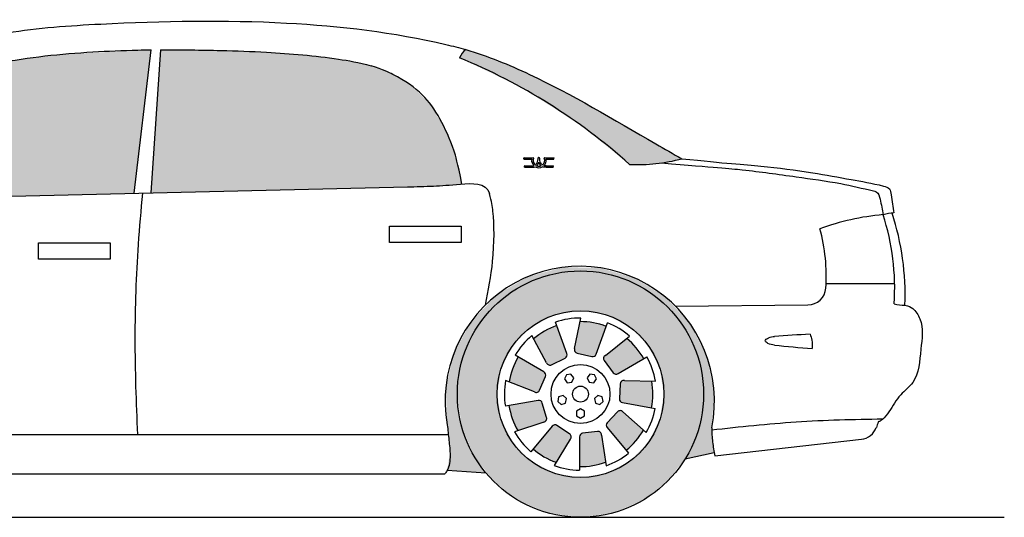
# Model space of a CAD drawing. Header units: millimetres. Extents: x 278.96 to 284.18, y 239.77 to 241.14.
# Tile 2 of 2: x 281.46 to 284.18, y 239.77 to 241.14. Entities that reach past the tile are written whole.
import ezdxf

# ---------------------------------------------------------------- set-up
doc = ezdxf.new("R2010")
doc.units = ezdxf.units.MM
doc.layers.add('HATCH', color=7, linetype='Continuous')

# ---------------------------------------------------------------- blocks, each defined once
blk = doc.blocks.new('*U1')
at = {"layer": 'HATCH', "color": 251, "linetype": 'Continuous'}
for points in [[(14.4536, 7.4624), (14.3566, 7.4367), (14.5013, 7.4525)], [(14.5013, 7.4525), (14.3566, 7.4367), (14.4133, 7.4409)], [(14.4536, 7.4624), (14.5013, 7.4525), (14.5539, 7.4612)], [(14.5539, 7.4612), (14.5013, 7.4525), (14.6503, 7.4332)], [(14.5013, 7.4525), (14.5893, 7.4409), (14.6503, 7.4332)], [(14.3566, 7.4367), (14.27, 7.386), (14.3313, 7.4069)], [(14.4133, 7.4409), (14.3566, 7.4367), (14.3313, 7.4069)], [(14.5893, 7.4409), (14.6713, 7.4069), (14.6503, 7.4332)], [(14.6503, 7.4332), (14.6713, 7.4069), (14.7357, 7.3804)], [(14.3313, 7.4069), (14.27, 7.386), (14.2609, 7.3529)], [(14.6713, 7.4069), (14.7417, 7.3529), (14.7357, 7.3804)], [(14.27, 7.386), (14.2001, 7.3139), (14.2609, 7.3529)], [(14.7357, 7.3804), (14.7417, 7.3529), (14.8038, 7.3068)], [(14.2609, 7.3529), (14.2001, 7.3139), (14.2068, 7.2825)], [(14.7417, 7.3529), (14.7957, 7.2825), (14.8038, 7.3068)], [(14.2001, 7.3139), (14.152, 7.2258), (14.2068, 7.2825)], [(14.8038, 7.3068), (14.7957, 7.2825), (14.8498, 7.2176)], [(14.2068, 7.2825), (14.152, 7.2258), (14.1729, 7.2005)], [(14.7957, 7.2825), (14.8297, 7.2005), (14.8498, 7.2176)], [(14.152, 7.2258), (14.1293, 7.1281), (14.1729, 7.2005)], [(14.8498, 7.2176), (14.8297, 7.2005), (14.8702, 7.1193)], [(14.1729, 7.2005), (14.1293, 7.1281), (14.1613, 7.1125)], [(14.8297, 7.2005), (14.8413, 7.1125), (14.8702, 7.1193)], [(14.1293, 7.1281), (14.1335, 7.0278), (14.1613, 7.1125)], [(14.1613, 7.1125), (14.1335, 7.0278), (14.1703, 7.0345)], [(14.8413, 7.1125), (14.8284, 7.0199), (14.8636, 7.0192)], [(14.8702, 7.1193), (14.8413, 7.1125), (14.8636, 7.0192)], [(14.1703, 7.0345), (14.1335, 7.0278), (14.1971, 6.9606)], [(14.1335, 7.0278), (14.1363, 7.0013), (14.1971, 6.9606)], [(14.8284, 7.0199), (14.7908, 6.9342), (14.8636, 7.0192)], [(14.8636, 7.0192), (14.7908, 6.9342), (14.8637, 7.0128)], [(14.1363, 7.0013), (14.141, 6.9517), (14.1971, 6.9606)], [(14.8637, 7.0128), (14.7908, 6.9342), (14.8705, 6.9509)], [(14.1971, 6.9606), (14.141, 6.9517), (14.24, 6.8949)], [(14.141, 6.9517), (14.1332, 6.9022), (14.24, 6.8949)]]:
    blk.add_solid(points, dxfattribs=at)
blk = doc.blocks.new('*U13')
at = {"layer": 'HATCH', "color": 251, "linetype": 'Continuous'}
for points in [[(14.4984, 6.9945), (14.5707, 6.9249), (14.5009, 7.0011)], [(14.4984, 6.9125), (14.5351, 6.9154), (14.4984, 6.9945)], [(14.5707, 6.9249), (14.4984, 6.9945), (14.5351, 6.9154)], [(14.5009, 7.0011), (14.5596, 6.9994), (14.5072, 7.0044)], [(14.5596, 6.9994), (14.5009, 7.0011), (14.5707, 6.9249)], [(14.5072, 7.0044), (14.5562, 7.0069), (14.5484, 7.0094)], [(14.5562, 7.0069), (14.5072, 7.0044), (14.5596, 6.9994)]]:
    blk.add_solid(points, dxfattribs=at)
blk = doc.blocks.new('*U14')
at = {"layer": 'HATCH', "color": 251, "linetype": 'Continuous'}
for points in [[(14.5753, 7.0335), (14.6539, 6.9832), (14.6037, 7.0638)], [(14.6037, 7.0638), (14.675, 7.0134), (14.6112, 7.0669)], [(14.675, 7.0134), (14.6037, 7.0638), (14.6539, 6.9832)], [(14.6186, 7.0633), (14.6112, 7.0669), (14.675, 7.0134)], [(14.5726, 7.0269), (14.6276, 6.9574), (14.5753, 7.0335)], [(14.6276, 6.9574), (14.5726, 7.0269), (14.5749, 7.0202)], [(14.6539, 6.9832), (14.5753, 7.0335), (14.6276, 6.9574)]]:
    blk.add_solid(points, dxfattribs=at)
blk = doc.blocks.new('*U15')
at = {"layer": 'HATCH', "color": 251, "linetype": 'Continuous'}
for points in [[(14.6228, 7.1503), (14.6148, 7.1483), (14.6981, 7.1482)], [(14.6087, 7.0995), (14.7013, 7.1116), (14.611, 7.141)], [(14.611, 7.141), (14.6981, 7.1482), (14.6148, 7.1483)], [(14.6981, 7.1482), (14.611, 7.141), (14.7013, 7.1116)], [(14.7013, 7.1116), (14.6087, 7.0995), (14.6977, 7.0749)], [(14.6109, 7.0928), (14.6977, 7.0749), (14.6087, 7.0995)], [(14.6977, 7.0749), (14.6109, 7.0928), (14.617, 7.0891)]]:
    blk.add_solid(points, dxfattribs=at)
blk = doc.blocks.new('*U16')
at = {"layer": 'HATCH', "color": 251, "linetype": 'Continuous'}
for points in [[(14.57, 7.2195), (14.5653, 7.2129), (14.629, 7.2664)], [(14.567, 7.2049), (14.629, 7.2664), (14.5653, 7.2129)], [(14.629, 7.2664), (14.567, 7.2049), (14.6551, 7.2403)], [(14.5919, 7.1716), (14.6551, 7.2403), (14.567, 7.2049)], [(14.6551, 7.2403), (14.5919, 7.1716), (14.6759, 7.21)], [(14.5979, 7.1678), (14.6759, 7.21), (14.5919, 7.1716)], [(14.6759, 7.21), (14.5979, 7.1678), (14.6049, 7.169)]]:
    blk.add_solid(points, dxfattribs=at)
blk = doc.blocks.new('*U17')
at = {"layer": 'HATCH', "color": 251, "linetype": 'Continuous'}
for points in [[(14.4852, 7.2387), (14.4858, 7.2305), (14.5002, 7.3125)], [(14.4923, 7.2255), (14.5002, 7.3125), (14.4858, 7.2305)], [(14.5002, 7.3125), (14.4923, 7.2255), (14.5369, 7.3093)], [(14.5327, 7.2161), (14.5369, 7.3093), (14.4923, 7.2255)], [(14.5369, 7.3093), (14.5327, 7.2161), (14.5724, 7.2994)], [(14.5397, 7.217), (14.5724, 7.2994), (14.5327, 7.2161)], [(14.5724, 7.2994), (14.5397, 7.217), (14.5444, 7.2224)]]:
    blk.add_solid(points, dxfattribs=at)
blk = doc.blocks.new('*U18')
at = {"layer": 'HATCH', "color": 251, "linetype": 'Continuous'}
for points in [[(14.4021, 7.2862), (14.4588, 7.212), (14.4356, 7.3014)], [(14.4635, 7.2173), (14.4356, 7.3014), (14.4588, 7.212)], [(14.4356, 7.3014), (14.4635, 7.2173), (14.4636, 7.2244)], [(14.3719, 7.265), (14.4217, 7.1933), (14.4021, 7.2862)], [(14.4078, 7.1988), (14.4135, 7.1929), (14.3719, 7.265)], [(14.4217, 7.1933), (14.3719, 7.265), (14.4135, 7.1929)], [(14.4588, 7.212), (14.4021, 7.2862), (14.4217, 7.1933)]]:
    blk.add_solid(points, dxfattribs=at)
blk = doc.blocks.new('*U19')
at = {"layer": 'HATCH', "color": 251, "linetype": 'Continuous'}
for points in [[(14.3137, 7.1818), (14.4047, 7.1614), (14.3295, 7.215)], [(14.405, 7.1685), (14.3295, 7.215), (14.4047, 7.1614)], [(14.3295, 7.215), (14.405, 7.1685), (14.4005, 7.174)], [(14.3041, 7.1462), (14.3884, 7.1233), (14.3137, 7.1818)], [(14.4047, 7.1614), (14.3137, 7.1818), (14.3884, 7.1233)], [(14.3742, 7.1185), (14.3824, 7.1177), (14.3041, 7.1462)], [(14.3884, 7.1233), (14.3041, 7.1462), (14.3824, 7.1177)]]:
    blk.add_solid(points, dxfattribs=at)
blk = doc.blocks.new('*U20')
at = {"layer": 'HATCH', "color": 251, "linetype": 'Continuous'}
for points in [[(14.3038, 7.0806), (14.3915, 7.0935), (14.3846, 7.0949)], [(14.3915, 7.0935), (14.3038, 7.0806), (14.3959, 7.0879)], [(14.313, 7.045), (14.3959, 7.0879), (14.3038, 7.0806)], [(14.3959, 7.0879), (14.313, 7.045), (14.4079, 7.0482)], [(14.3286, 7.0116), (14.4079, 7.0482), (14.313, 7.045)], [(14.4079, 7.0482), (14.3286, 7.0116), (14.4068, 7.0401)], [(14.4001, 7.0354), (14.4068, 7.0401), (14.3286, 7.0116)]]:
    blk.add_solid(points, dxfattribs=at)
blk = doc.blocks.new('*U21')
at = {"layer": 'HATCH', "color": 251, "linetype": 'Continuous'}
for points in [[(14.4294, 7.0274), (14.3705, 6.9612), (14.4363, 7.0259)], [(14.3705, 6.9612), (14.4294, 7.0274), (14.4232, 7.0239)], [(14.4005, 6.9397), (14.4363, 7.0259), (14.3705, 6.9612)], [(14.4363, 7.0259), (14.4005, 6.9397), (14.4711, 7.0032)], [(14.4339, 6.9242), (14.4711, 7.0032), (14.4005, 6.9397)], [(14.4711, 7.0032), (14.4339, 6.9242), (14.4755, 6.9963)], [(14.4733, 6.9884), (14.4755, 6.9963), (14.4339, 6.9242)]]:
    blk.add_solid(points, dxfattribs=at)
blk = doc.blocks.new('*U22')
at = {"layer": 'HATCH', "linetype": 'Continuous'}
for points in [[(14.5013, 7.4525), (14.4133, 7.4409), (14.5893, 7.4409)], [(14.5893, 7.4409), (14.3313, 7.4069), (14.6713, 7.4069)], [(14.4133, 7.4409), (14.3313, 7.4069), (14.5893, 7.4409)], [(14.6713, 7.4069), (14.2609, 7.3529), (14.7417, 7.3529)], [(14.3313, 7.4069), (14.2609, 7.3529), (14.6713, 7.4069)], [(14.2609, 7.3529), (14.2068, 7.2825), (14.4302, 7.3312)], [(14.2609, 7.3529), (14.5013, 7.3425), (14.7417, 7.3529)], [(14.2609, 7.3529), (14.4302, 7.3312), (14.5013, 7.3425)], [(14.7417, 7.3529), (14.5013, 7.3425), (14.5724, 7.3312)], [(14.7417, 7.3529), (14.5724, 7.3312), (14.7957, 7.2825)], [(14.4302, 7.3312), (14.2068, 7.2825), (14.3661, 7.2986)], [(14.5724, 7.3312), (14.6365, 7.2986), (14.7957, 7.2825)], [(14.3661, 7.2986), (14.2068, 7.2825), (14.3152, 7.2477)], [(14.6365, 7.2986), (14.6874, 7.2477), (14.7957, 7.2825)], [(14.2068, 7.2825), (14.1729, 7.2005), (14.3152, 7.2477)], [(14.7957, 7.2825), (14.6874, 7.2477), (14.8297, 7.2005)], [(14.3152, 7.2477), (14.1729, 7.2005), (14.2825, 7.1836)], [(14.6874, 7.2477), (14.72, 7.1836), (14.8297, 7.2005)], [(14.1729, 7.2005), (14.1613, 7.1125), (14.2825, 7.1836)], [(14.2825, 7.1836), (14.1613, 7.1125), (14.2713, 7.1125)], [(14.8297, 7.2005), (14.72, 7.1836), (14.8413, 7.1125)], [(14.72, 7.1836), (14.7313, 7.1125), (14.8413, 7.1125)], [(14.1613, 7.1125), (14.1729, 7.0245), (14.2713, 7.1125)], [(14.2713, 7.1125), (14.1729, 7.0245), (14.2825, 7.0414)], [(14.8413, 7.1125), (14.72, 7.0414), (14.8297, 7.0245)], [(14.7313, 7.1125), (14.72, 7.0414), (14.8413, 7.1125)], [(14.2825, 7.0414), (14.1729, 7.0245), (14.3152, 6.9773)], [(14.1729, 7.0245), (14.2068, 6.9425), (14.3152, 6.9773)], [(14.72, 7.0414), (14.6874, 6.9773), (14.8297, 7.0245)], [(14.8297, 7.0245), (14.6874, 6.9773), (14.7957, 6.9425)], [(14.3152, 6.9773), (14.2068, 6.9425), (14.3661, 6.9264)], [(14.6874, 6.9773), (14.6365, 6.9264), (14.7957, 6.9425)], [(14.2068, 6.9425), (14.2609, 6.8721), (14.3661, 6.9264)], [(14.7957, 6.9425), (14.6365, 6.9264), (14.7417, 6.8721)], [(14.3661, 6.9264), (14.2609, 6.8721), (14.4302, 6.8937)], [(14.6365, 6.9264), (14.5724, 6.8937), (14.7417, 6.8721)], [(14.4302, 6.8937), (14.2609, 6.8721), (14.5013, 6.8825)], [(14.5013, 6.8825), (14.2609, 6.8721), (14.7417, 6.8721)], [(14.5724, 6.8937), (14.5013, 6.8825), (14.7417, 6.8721)], [(14.2609, 6.8721), (14.3313, 6.818), (14.7417, 6.8721)], [(14.7417, 6.8721), (14.3313, 6.818), (14.6713, 6.818)], [(14.3313, 6.818), (14.4133, 6.7841), (14.6713, 6.818)], [(14.6713, 6.818), (14.4133, 6.7841), (14.5893, 6.7841)], [(14.4133, 6.7841), (14.5013, 6.7725), (14.5893, 6.7841)]]:
    blk.add_solid(points, dxfattribs=at)
blk = doc.blocks.new('*U24')
at = {"layer": 'HATCH', "linetype": 'Continuous'}
for points in [[(13.0543, 8.0491), (12.9251, 8.032), (13.269, 7.6667)], [(13.3157, 8.0631), (13.0543, 8.0491), (13.269, 7.6667)], [(12.9251, 8.032), (12.7979, 8.0049), (13.269, 7.6667)], [(12.7979, 8.0049), (12.6738, 7.9664), (13.269, 7.6667)], [(12.6738, 7.9664), (12.5542, 7.9156), (13.269, 7.6667)], [(12.5542, 7.9156), (12.441, 7.8522), (13.269, 7.6667)], [(12.441, 7.8522), (12.336, 7.7766), (12.3743, 7.7511)], [(12.441, 7.8522), (12.3743, 7.7511), (13.269, 7.6667)], [(12.336, 7.7766), (12.3344, 7.7493), (12.3743, 7.7511)], [(12.3743, 7.7511), (12.3928, 7.7448), (13.269, 7.6667)], [(12.3928, 7.7448), (12.4009, 7.7262), (13.269, 7.6667)], [(12.4009, 7.7262), (12.4037, 7.6465), (13.269, 7.6667)]]:
    blk.add_solid(points, dxfattribs=at)
blk = doc.blocks.new('*U25')
at = {"layer": 'HATCH', "linetype": 'Continuous'}
for points in [[(13.3151, 7.6678), (14.0879, 7.9113), (13.3416, 8.0631)], [(14.0316, 7.9659), (13.3416, 8.0631), (14.0879, 7.9113)], [(13.3416, 8.0631), (14.0316, 7.9659), (13.6307, 8.0563)], [(13.9935, 7.9893), (13.6307, 8.0563), (14.0316, 7.9659)], [(13.6307, 8.0563), (13.9935, 7.9893), (13.7739, 8.0448)], [(13.9695, 8.0017), (13.7739, 8.0448), (13.9935, 7.9893)], [(13.7739, 8.0448), (13.9695, 8.0017), (13.8448, 8.0353)], [(13.9512, 8.0091), (13.8448, 8.0353), (13.9695, 8.0017)], [(13.8448, 8.0353), (13.9512, 8.0091), (13.9234, 8.0184)], [(14.0879, 7.9113), (13.3151, 7.6678), (14.1312, 7.8362)], [(14.0234, 7.6844), (14.1312, 7.8362), (13.3151, 7.6678)], [(14.1312, 7.8362), (14.0234, 7.6844), (14.1496, 7.7903)], [(14.0939, 7.6867), (14.1496, 7.7903), (14.0234, 7.6844)], [(14.1496, 7.7903), (14.0939, 7.6867), (14.1587, 7.7619)], [(14.1302, 7.6888), (14.1587, 7.7619), (14.0939, 7.6867)], [(14.1587, 7.7619), (14.1302, 7.6888), (14.1649, 7.7356)], [(14.1737, 7.6922), (14.1649, 7.7356), (14.1302, 7.6888)]]:
    blk.add_solid(points, dxfattribs=at)
blk = doc.blocks.new('*U26')
at = {"layer": 'HATCH', "linetype": 'Continuous'}
for points in [[(14.1747, 8.0533), (14.1672, 8.0409), (14.3348, 8.0068)], [(14.1847, 8.0638), (14.1747, 8.0533), (14.3348, 8.0068)], [(14.1672, 8.0409), (14.3345, 7.9606), (14.3348, 8.0068)], [(14.3348, 8.0068), (14.3345, 7.9606), (14.4832, 7.9324)], [(14.3345, 7.9606), (14.4917, 7.8621), (14.4832, 7.9324)], [(14.4832, 7.9324), (14.4917, 7.8621), (14.7815, 7.7622)], [(14.4917, 7.8621), (14.637, 7.7466), (14.7815, 7.7622)], [(14.7815, 7.7622), (14.637, 7.7466), (14.7098, 7.7488)]]:
    blk.add_solid(points, dxfattribs=at)

msp = doc.modelspace()

# ---------------------------------------------------------------- linework, layer by layer
for p, q in [((281.7804, 240.6595), (281.8272, 241.0559)), ((281.8531, 241.0559), (281.8266, 240.6606)), ((280.9152, 240.6393), (282.5349, 240.6772)), ((283.8803, 240.4097), (283.691, 240.4097)), ((283.2749, 240.3479), (283.6409, 240.3514)), ((282.9967, 240.2315), (283.0138, 240.3153)), ((282.9751, 240.2172), (282.9437, 240.3036)), ((283.0559, 240.2152), (283.0873, 240.3016)), ((282.9193, 240.1916), (282.8785, 240.2668)), ((283.0815, 240.2123), (283.1485, 240.2655)), ((282.912, 240.1668), (282.8324, 240.2128)), ((282.9332, 240.1861), (282.9702, 240.2048)), ((283.0038, 240.2183), (283.0442, 240.2089)), ((283.1164, 240.1618), (283.1961, 240.2078)), ((283.0785, 240.1977), (283.1034, 240.1644)), ((282.8999, 240.1161), (282.9162, 240.1542)), ((282.8857, 240.1113), (282.8061, 240.1427)), ((283.1225, 240.1338), (283.1202, 240.0923)), ((283.1342, 240.1431), (283.2197, 240.1408)), ((282.896, 240.0877), (282.8055, 240.0717)), ((282.9194, 240.041), (282.9073, 240.0807)), ((283.1285, 240.0819), (283.2191, 240.066)), ((283.1151, 240.0566), (283.0868, 240.0263)), ((283.1301, 240.0561), (283.1941, 239.9994)), ((282.9115, 240.0282), (282.8304, 240.0012)), ((282.9347, 240.0167), (282.8756, 239.9463)), ((282.9826, 239.996), (282.9478, 240.0187)), ((283.0864, 240.013), (283.1455, 239.9426)), ((280.6389, 239.9941), (282.6478, 239.9941)), ((283.0099, 239.9873), (283.0099, 239.8953)), ((283.0599, 240.0022), (283.0187, 239.9972)), ((283.0711, 239.9922), (283.0837, 239.9076)), ((282.9847, 239.9812), (282.94, 239.9083)), ((283.3837, 239.9347), (283.7884, 239.9806)), ((283.3023, 239.927), (283.382, 239.9437)), ((280.4266, 239.8853), (282.6382, 239.8853)), ((282.6447, 239.895), (282.7515, 239.8877)), ((278.9571, 239.7653), (284.1831, 239.7653))]:
    msp.add_line(p, q)
at = {"linetype": 'Continuous'}
for p, q in [((282.8564, 240.7542), (282.8562, 240.7566)), ((282.857, 240.7575), (282.8824, 240.7575)), ((282.8572, 240.7535), (282.8782, 240.7535)), ((282.8968, 240.7582), (282.8992, 240.7582)), ((282.9136, 240.7575), (282.9389, 240.7575)), ((282.9178, 240.7535), (282.9388, 240.7535)), ((282.9396, 240.7542), (282.9397, 240.7566)), ((282.8581, 240.732), (282.858, 240.7344)), ((282.8588, 240.7352), (282.8779, 240.7352)), ((282.8589, 240.7312), (282.8779, 240.7312)), ((282.9181, 240.7352), (282.9372, 240.7352)), ((282.9181, 240.7312), (282.937, 240.7312)), ((282.9378, 240.732), (282.938, 240.7344))]:
    msp.add_line(p, q, dxfattribs=at)
for points in [[(282.4858, 240.5687), (282.6833, 240.5687), (282.6833, 240.5241), (282.4858, 240.5241)], [(281.5166, 240.5227), (281.7141, 240.5227), (281.7141, 240.4781), (281.5166, 240.4781)], [(282.9739, 240.1588), (282.9686, 240.1471), (282.9762, 240.1367), (282.9889, 240.1381), (282.9942, 240.1498), (282.9866, 240.1602)], [(283.0517, 240.1588), (283.0389, 240.1602), (283.0314, 240.1498), (283.0366, 240.1381), (283.0494, 240.1367), (283.0569, 240.1471)], [(282.9498, 240.0848), (282.9593, 240.0762), (282.9716, 240.0802), (282.9742, 240.0928), (282.9647, 240.1014), (282.9525, 240.0974)], [(283.0757, 240.0848), (283.0731, 240.0974), (283.0608, 240.1014), (283.0513, 240.0928), (283.054, 240.0802), (283.0662, 240.0762)], [(283.0128, 240.0391), (283.0239, 240.0455), (283.0239, 240.0583), (283.0128, 240.0648), (283.0016, 240.0583), (283.0016, 240.0455)]]:
    msp.add_lwpolyline(points, close=True)
for radius in [0.34, 0.23, 0.0814, 0.022]:
    msp.add_circle((283.0128, 240.1053), radius)
for centre, radius, start, end in [((282.7374, 241.007), 0.0644, 129.7167, 155.5677), ((282.0467, 239.5027), 1.6563, 48.3023, 67.5681), ((283.1706, 241.2115), 0.4727, 267.3101, 285.0011), ((283.9143, 239.8879), 0.7157, 95.2948, 109.6607), ((283.219, 240.397), 0.6614, 356.324, 17.9163), ((283.1965, 240.3807), 0.7126, 357.6013, 18.3161), ((283.212, 240.432), 0.4795, 355.9168, 15.7121), ((283.0109, 240.0863), 0.3717, 348.4718, 190.1687), ((283.6404, 240.4014), 0.05, 270.5423, 355.9168), ((283.9049, 240.4411), 0.0903, 253.3332, 272.2728), ((283.0128, 240.1053), 0.21, 89.7285, 109.2085), ((283.0128, 240.1053), 0.2, 109.1689, 130.2997), ((283.0128, 240.1053), 0.2, 69.1689, 90.2997), ((283.0128, 240.1053), 0.21, 49.7285, 69.2085), ((283.0128, 240.1053), 0.21, 129.7285, 149.2085), ((283.0128, 240.1053), 0.2, 29.1689, 50.2997), ((283.9393, 234.6743), 5.6039, 92.9913, 94.0018), ((283.006, 240.2281), 0.01, 160, 256.8479), ((283.8929, 243.3397), 3.1181, 263.6605, 265.5738), ((283.0128, 240.1053), 0.2, 149.1689, 170.2997), ((282.9657, 240.2138), 0.01, 296.8479, 20), ((283.0465, 240.2186), 0.01, 256.8479, 340), ((283.0865, 240.2037), 0.01, 120, 216.8479), ((283.0128, 240.1053), 0.21, 9.7285, 29.2085), ((282.9287, 240.195), 0.01, 200, 296.8479), ((282.907, 240.1581), 0.01, 336.8479, 60), ((283.1114, 240.1704), 0.01, 216.8479, 300), ((283.0128, 240.1053), 0.21, 169.7285, 189.2085), ((283.1325, 240.1332), 0.01, 80, 176.8479), ((283.0128, 240.1053), 0.2, 349.1689, 10.2997), ((282.8907, 240.12), 0.01, 240, 336.8479), ((283.1302, 240.0918), 0.01, 176.8479, 260), ((283.0128, 240.1053), 0.2, 189.1689, 210.2997), ((282.8978, 240.0778), 0.01, 16.8479, 100), ((283.0128, 240.1053), 0.21, 329.7285, 349.2085), ((282.9098, 240.0381), 0.01, 280, 16.8479), ((283.1224, 240.0497), 0.01, 40, 136.8479), ((282.9423, 240.0103), 0.01, 56.8479, 140), ((283.0941, 240.0194), 0.01, 136.8479, 220), ((283.7827, 240.0303), 0.05, 276.4706, 339.8314), ((283.0128, 240.1053), 0.21, 209.7285, 229.2085), ((282.9771, 239.9876), 0.01, 320, 56.8479), ((283.0199, 239.9873), 0.01, 96.8479, 180), ((283.0611, 239.9922), 0.01, 0, 96.8479), ((283.0128, 240.1053), 0.2, 309.1689, 330.2997), ((283.0128, 240.1053), 0.2, 229.1689, 250.2997), ((283.0128, 240.1053), 0.21, 289.7285, 309.2085), ((283.0128, 240.1053), 0.21, 249.7285, 269.2085), ((283.0128, 240.1053), 0.2, 269.1689, 290.2997)]:
    msp.add_arc(centre, radius, start, end)
for centre, radius, start, end in [((282.857, 240.7567), 0.0008, 90, 184.401), ((282.8572, 240.7543), 0.0008, 184.401, 270), ((282.898, 240.7503), 0.0201, 170.9246, 226.135), ((282.898, 240.7503), 0.0161, 157.8152, 232.0175), ((282.8824, 240.7567), 0.0008, 337.8152, 90), ((282.8968, 240.7574), 0.0008, 90, 176.4608), ((282.8992, 240.7574), 0.0008, 3.5392, 90), ((282.898, 240.7503), 0.0161, 307.9825, 22.1848), ((282.898, 240.7503), 0.0201, 313.865, 9.0754), ((282.9136, 240.7567), 0.0008, 90, 202.1848), ((282.9388, 240.7543), 0.0008, 270, 355.599), ((282.9389, 240.7567), 0.0008, 355.599, 90), ((282.8588, 240.7344), 0.0008, 90, 184.401), ((282.8589, 240.732), 0.0008, 184.401, 270), ((282.898, 240.7503), 0.0201, 239.9995, 300.0005), ((282.898, 240.7503), 0.0161, 247.3037, 292.6963), ((282.937, 240.732), 0.0008, 270, 355.599), ((282.9372, 240.7344), 0.0008, 355.599, 90)]:
    msp.add_arc(centre, radius, start, end, dxfattribs=at)
for points in [[(281.2509, 241.0633), (281.4299, 241.1023), (281.688, 241.1267), (282.2013, 241.1294), (282.641, 241.0702), (282.6962, 241.0566)], [(283.5486, 240.2407), (283.5304, 240.2454), (283.5232, 240.2522), (283.5322, 240.2607), (283.5482, 240.2646)]]:
    msp.add_spline(points, degree=3)
for points, knots in [([(280.8413, 240.7643), (280.8587, 240.7785), (280.8763, 240.7923), (280.9378, 240.8371), (280.9837, 240.8656), (281.07, 240.9113), (281.1098, 240.9297), (281.1911, 240.9621), (281.2326, 240.9761), (281.317, 241.0004), (281.3599, 241.0105), (281.4897, 241.0354), (281.5778, 241.0445), (281.7075, 241.0522), (281.7489, 241.0539), (281.8025, 241.0553), (281.8148, 241.0556), (281.8272, 241.0559)], [19.695889, 19.695889, 19.695889, 19.695889, 26.520781, 26.520781, 42.915803, 42.915803, 56.198787, 56.198787, 69.481772, 69.481772, 82.843731, 82.843731, 109.567647, 109.567647, 122.025264, 122.025264, 125.738074, 125.738074, 125.738074, 125.738074]), ([(281.8531, 241.0559), (281.9098, 241.0555), (281.9651, 241.0551), (282.0622, 241.0527), (282.1041, 241.0512), (282.1792, 241.0471), (282.2125, 241.0447), (282.2789, 241.0386), (282.312, 241.0348), (282.3722, 241.0258), (282.3994, 241.021), (282.4349, 241.0112)], [1.45436, 1.45436, 1.45436, 1.45436, 18.080103, 18.080103, 30.702564, 30.702564, 40.761164, 40.761164, 50.819764, 50.819764, 59.209828, 59.209828, 59.209828, 59.209828]), ([(282.6962, 241.0566), (282.7573, 241.0377), (282.9282, 240.9693), (283.1297, 240.8479), (283.2684, 240.7685), (283.293, 240.755)], [267.179704, 267.179704, 267.179704, 267.179704, 289.161091, 332.884874, 341.931627, 341.931627, 341.931627, 341.931627]), ([(282.6852, 240.685), (282.6733, 240.747), (282.6458, 240.8322), (282.5974, 240.9234), (282.5223, 240.9744), (282.4699, 241.0003), (282.4349, 241.0112)], [0.893833, 0.893833, 0.893833, 0.893833, 5.102714, 25.055301, 36.497758, 40.289238, 40.289238, 40.289238, 40.289238]), ([(283.2369, 240.7435), (283.3881, 240.7308), (283.4737, 240.7243), (283.5996, 240.7059), (283.722, 240.6898), (283.7934, 240.6728), (283.835, 240.6629), (283.8424, 240.6349), (283.846, 240.6141), (283.8483, 240.6005)], [5.806167, 5.806167, 5.806167, 5.806167, 16.593212, 31.566611, 44.051714, 53.311045, 54.101107, 56.403227, 60.743856, 60.743856, 60.743856, 60.743856]), ([(283.293, 240.755), (283.4153, 240.7422), (283.5114, 240.7356), (283.6417, 240.7191), (283.756, 240.698), (283.823, 240.6869), (283.8683, 240.6743), (283.8722, 240.6429), (283.8758, 240.6215), (283.8784, 240.6053)], [2.179637, 2.179637, 2.179637, 2.179637, 16.593212, 31.034804, 41.769345, 50.868592, 52.719059, 54.379519, 59.470995, 59.470995, 59.470995, 59.470995]), ([(282.5349, 240.6772), (282.559, 240.6778), (282.6052, 240.6789), (282.6735, 240.6836), (282.7519, 240.6909), (282.7615, 240.6585)], [0, 0, 0, 0, 7.244764, 13.853546, 20.544264, 20.544264, 20.544264, 20.544264]), ([(281.8034, 240.6601), (281.7988, 240.6129), (281.7872, 240.4796), (281.7793, 240.2572), (281.7857, 240.0825), (281.7895, 239.9941)], [52.183815, 52.183815, 52.183815, 52.183815, 67.478156, 95.376895, 123.917576, 123.917576, 123.917576, 123.917576]), ([(282.7501, 240.3512), (282.7588, 240.391), (282.7753, 240.481), (282.7751, 240.5941), (282.7675, 240.636), (282.7615, 240.6585)], [8.007145, 8.007145, 8.007145, 8.007145, 20.222876, 35.470247, 41.488343, 41.488343, 41.488343, 41.488343]), ([(283.9085, 240.3509), (283.9187, 240.349), (283.9334, 240.3419), (283.9623, 240.2991), (283.9505, 240.2263), (283.9472, 240.145), (283.8999, 240.1089), (283.8738, 240.0735), (283.8598, 240.0459), (283.8415, 240.0314), (283.8375, 240.0294), (283.835, 240.0285)], [0, 0, 0, 0, 2.634086, 6.518795, 15.518099, 25.664462, 30.815769, 33.871967, 39.898616, 40.473653, 41.358049, 41.358049, 41.358049, 41.358049]), ([(283.6468, 240.2706), (283.6488, 240.2653), (283.6532, 240.2525), (283.6527, 240.2389), (283.6523, 240.2309)], [0.385056, 0.385056, 0.385056, 0.385056, 2.060264, 4.429813, 4.429813, 4.429813, 4.429813]), ([(283.8474, 240.0362), (283.7675, 240.0348), (283.6097, 240.0312), (283.4527, 240.0144), (283.3752, 240.0056)], [3.3223, 3.3223, 3.3223, 3.3223, 27.272575, 50.660213, 50.660213, 50.660213, 50.660213]), ([(282.645, 240.0206), (282.6465, 240.0064), (282.6494, 239.9782), (282.6543, 239.9362), (282.6507, 239.9023), (282.6402, 239.8879), (282.6381, 239.8853)], [0, 0, 0, 0, 4.274931, 8.490534, 12.850045, 13.846869, 13.846869, 13.846869, 13.846869]), ([(283.3751, 240.012), (283.3753, 239.9991), (283.3766, 239.9731), (283.3813, 239.9475), (283.3837, 239.9347)], [5.940353, 5.940353, 5.940353, 5.940353, 9.810953, 13.726158, 13.726158, 13.726158, 13.726158])]:
    msp.add_open_spline(points, degree=3, knots=knots)
for points, knots in [([(282.8881, 240.7377), (282.8884, 240.7379), (282.8888, 240.7382), (282.8902, 240.7395), (282.8913, 240.7407), (282.8929, 240.7434), (282.8936, 240.7447), (282.8951, 240.7486), (282.8955, 240.7515), (282.8958, 240.7555), (282.8959, 240.7565), (282.896, 240.7575)], [1.643842, 1.643842, 1.643842, 1.643842, 1.847146, 1.847146, 2.564972, 2.564972, 3.175183, 3.175183, 4.400697, 4.400697, 4.775634, 4.775634, 4.775634, 4.775634]), ([(282.8918, 240.7355), (282.8945, 240.7379), (282.8967, 240.7414), (282.8979, 240.7449), (282.898, 240.7451)], [1.855389, 1.855389, 1.855389, 1.855389, 3.176835, 3.23777, 3.23777, 3.23777, 3.23777]), ([(282.9042, 240.7355), (282.9015, 240.7379), (282.8993, 240.7414), (282.898, 240.7449), (282.898, 240.7451)], [1.855389, 1.855389, 1.855389, 1.855389, 3.176835, 3.23777, 3.23777, 3.23777, 3.23777]), ([(282.9079, 240.7377), (282.9075, 240.7379), (282.9072, 240.7382), (282.9058, 240.7395), (282.9047, 240.7407), (282.903, 240.7434), (282.9024, 240.7447), (282.9009, 240.7486), (282.9005, 240.7515), (282.9002, 240.7555), (282.9001, 240.7565), (282.9, 240.7575)], [1.643842, 1.643842, 1.643842, 1.643842, 1.847146, 1.847146, 2.564972, 2.564972, 3.175183, 3.175183, 4.400697, 4.400697, 4.775634, 4.775634, 4.775634, 4.775634]), ([(282.8777, 240.7352), (282.879, 240.7353), (282.8803, 240.7353), (282.8824, 240.7356), (282.8833, 240.7357), (282.8841, 240.7359)], [0, 0, 0, 0, 0.4764115, 0.4764115, 0.8771047, 0.8771047, 0.8771047, 0.8771047]), ([(282.8779, 240.7312), (282.8813, 240.7314), (282.8848, 240.7316), (282.8879, 240.7329), (282.888, 240.733)], [0, 0, 0, 0, 1.229824, 1.276695, 1.276695, 1.276695, 1.276695]), ([(282.9181, 240.7312), (282.9147, 240.7314), (282.9112, 240.7316), (282.9081, 240.7329), (282.908, 240.733)], [0, 0, 0, 0, 1.229824, 1.276695, 1.276695, 1.276695, 1.276695]), ([(282.9183, 240.7352), (282.9169, 240.7353), (282.9157, 240.7353), (282.9136, 240.7356), (282.9127, 240.7357), (282.9119, 240.7359)], [0, 0, 0, 0, 0.4764115, 0.4764115, 0.8771047, 0.8771047, 0.8771047, 0.8771047])]:
    msp.add_open_spline(points, degree=3, knots=knots, dxfattribs=at)
for points in [[(283.8784, 240.6053), (283.8683, 240.6041), (283.8581, 240.6028), (283.8483, 240.6005)], [(283.835, 240.0285), (283.8333, 240.0233), (283.8315, 240.0181), (283.8297, 240.013)]]:
    msp.add_open_spline(points, degree=3)

# ---------------------------------------------------------------- block references
at = {"layer": 'HATCH', "linetype": 'Continuous'}
for name in ['*U24', '*U25', '*U26', '*U22']:
    msp.add_blockref(name, (268.5115, 232.9928), dxfattribs=at)
at = {"layer": 'HATCH', "color": 251, "linetype": 'Continuous'}
for name in ['*U1', '*U18', '*U17', '*U16', '*U19', '*U15', '*U20', '*U14', '*U21', '*U13']:
    msp.add_blockref(name, (268.5115, 232.9928), dxfattribs=at)

doc.saveas('drawing.dxf')
